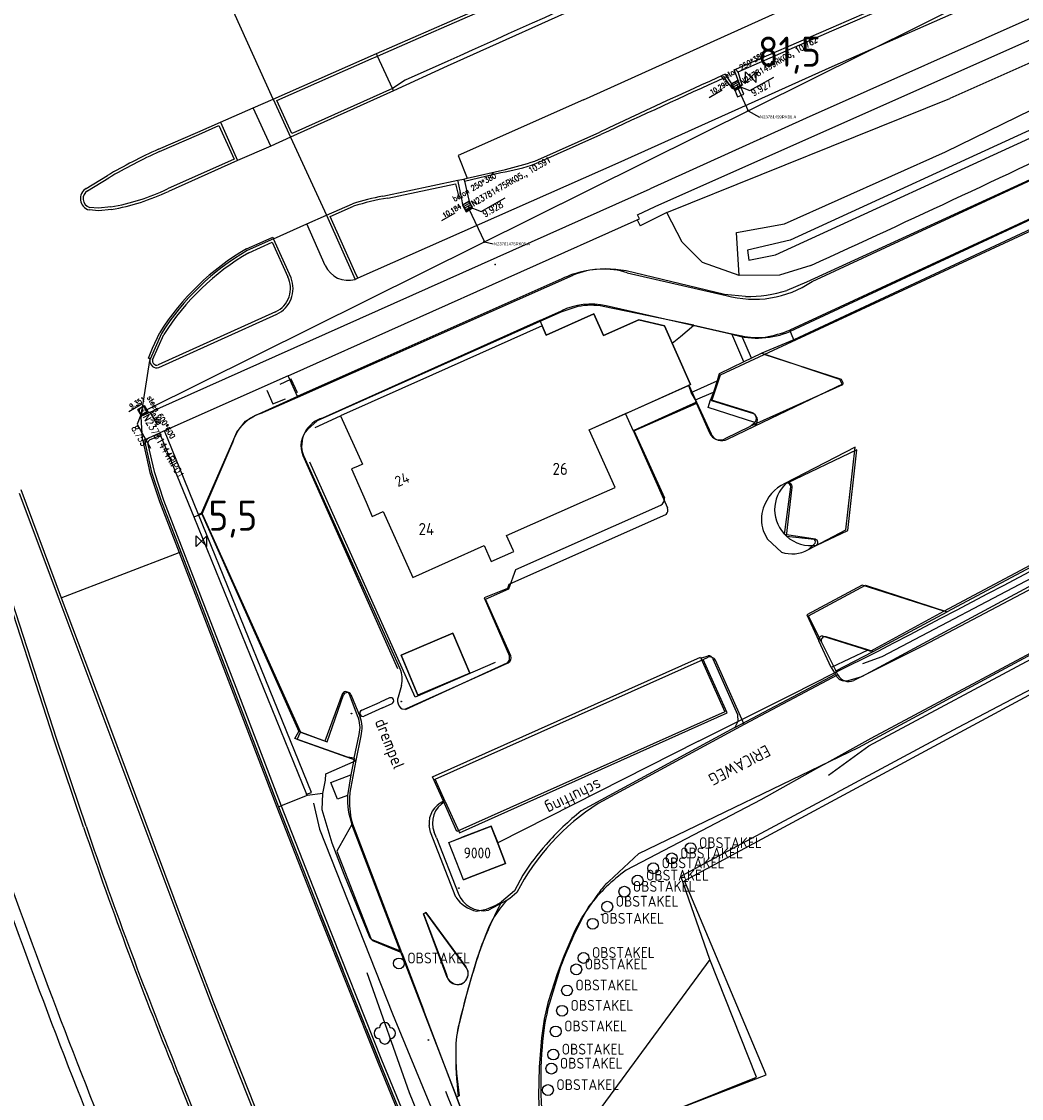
# Model space of a CAD drawing. Extents: x 145741 to 149421, y 457889 to 459999.
# Tile 12 of 84: x 146253 to 146336, y 458356 to 458445. Entities that reach past the tile are written whole.
import ezdxf
from ezdxf.enums import TextEntityAlignment as Align

# ---------------------------------------------------------------- set-up
doc = ezdxf.new("R2010")
doc.units = 0
doc.header["$LTSCALE"] = 4
doc.layers.get('0').update_dxf_attribs({"linetype": 'CONTINUOUS'})
doc.layers.add('alg_hulplijn_afstand', color=6, linetype='CONTINUOUS', plot=False)
for name, color, linetype in [('b_kal_riool__hwa_beton_300', 2, 'CONTINUOUS'), ('b_kal_riool__hwa_pvc_125', 2, 'CONTINUOUS'), ('b_kal_riool_hwa_bodemkolk_beton_250x380', 7, 'CONTINUOUS'), ('b_kal_riool_hwa_bodemput_steen_600x600', 7, 'CONTINUOUS'), ('b_rio_rwa_kolk_straat_beton @ 1', 3, 'CONTINUOUS'), ('b_rio_rwa_put_inspectie', 170, 'CONTINUOUS'), ('b_rio_txt_bob @ 1', 12, 'CONTINUOUS'), ('MC_MP_aansluit_nummer', 7, 'CONTINUOUS')]:
    doc.layers.add(name, color=color, linetype=linetype)
doc.styles.add('ISO', font='ISO')
doc.styles.add('MC', font='arial.ttf')
doc.styles.add('MUG_standaard', font='romans.shx', dxfattribs={"width": 0.85, "height": 2})
doc.styles.add('MUG_standaard_groot', font='romans.shx', dxfattribs={"width": 0.85, "height": 4})
doc.styles.get("Standard").update_dxf_attribs({"font": 'ISO'})
doc.linetypes.add('geleiderail', pattern='A,0.5,-0.25,[1,GELEIDERAIL,S=1,R=0,X=0,Y=0],-0.25,0.5', length=1.5)
doc.linetypes.add('HAAG', pattern='A,0.25,-0.25,[151,BLOK.SHX,S=0.25,R=0,X=0,Y=0],-0.25,0.25', length=1)
doc.dimstyles.new('ISO-25', dxfattribs={"dimtxt": 2.5, "dimasz": 2.5, "dimexe": 1.25, "dimexo": 0.625, "dimtad": 1, "dimtxsty": 'Standard', "dimcen": 2.5, "dimadec": 0, "dimazin": 0, "dimtfac": 1, "dimtmove": 0, "dimatfit": 3, "dimfxl": 1, "dimarcsym": 0})

# ---------------------------------------------------------------- blocks, each defined once
blk = doc.blocks.new('kilometerpaal')
at = {"color": 0}
for p, q in [((-0.442, 0.442), (0.442, -0.442)), ((-0.442, -0.442), (-0.442, 0.442)), ((0.442, 0.442), (-0.442, -0.442)), ((0.442, -0.442), (0.442, 0.442))]:
    blk.add_line(p, q, dxfattribs=at)
at = {"color": 0, "style": 'ISO'}
blk.add_attdef('KILOMETERPAAL', (0.591, 0.868), '', height=2.5, dxfattribs=at)
blk = doc.blocks.new('b_rio_rwa_kolk_straat_beton')
for p, q in [((1.25, 1.25), (-1.25, 1.25)), ((-1.25, 1.25), (-1.25, -1.25)), ((-0.94, 0.63), (0.94, 0.63)), ((0.94, 0), (-0.94, 0)), ((1.25, -1.25), (1.25, 1.25)), ((-1.25, -1.25), (1.25, -1.25)), ((-0.94, -0.62), (0.94, -0.62))]:
    blk.add_line(p, q)
at = {"style": 'MUG_standaard', "width": 0.85}
blk.add_attdef('txt', text='', height=2, dxfattribs=at).set_placement((1.75, -0.01), align=Align.MIDDLE_LEFT)
blk = doc.blocks.new('b_kal_riool_hwa_bodemkolk_beton_250x380')
at = {"layer": 'b_kal_riool_hwa_bodemkolk_beton_250x380', "linetype": 'ByBlock', "lineweight": -2}
for p, q in [((-0.5, -0.5), (-0.5, 0.5)), ((-0.5, 0.5), (0, 0.5)), ((0, 0.5), (0.5, 0.5)), ((0, 0), (1.38, -1.73)), ((0.5, 0.5), (0.5, -0.5)), ((0.5, -0.5), (-0.5, -0.5))]:
    blk.add_line(p, q, dxfattribs=at)
blk.add_lwpolyline([(1.38, -1.73), (5.53, -1.77)], dxfattribs=at)
at = {"layer": 'b_kal_riool_hwa_bodemkolk_beton_250x380', "linetype": 'ByBlock', "lineweight": -2, "insert": (-1.35, 2.36), "char_height": 0.8, "attachment_point": 1, "style": 'MUG_standaard_groot'}
blk.add_mtext_dynamic_manual_height_columns('beton 250*380', width=8.1296, gutter_width=6.45, heights=[1.1], dxfattribs=at)
at = {"layer": 'b_kal_riool_hwa_bodemkolk_beton_250x380', "linetype": 'ByBlock', "lineweight": -2, "style": 'MUG_standaard', "width": 0.85}
blk.add_attdef('hoogte', (1.44, -2.79), '', height=1, dxfattribs=at)
blk = doc.blocks.new('b_rio_txt_bob')
at = {"layer": 'alg_hulplijn_afstand'}
blk.add_lwpolyline([(31.4, 0), (0, 0)], dxfattribs=at)
at = {"style": 'MUG_standaard', "width": 0.85}
blk.add_attdef('hoogte', (7.5, 2.5), '', height=10, dxfattribs=at)
blk.add_attdef('txt', text='', height=10, dxfattribs=at).set_placement((15.8, -15.8), align=Align.BOTTOM_CENTER)
blk = doc.blocks.new('b_rio_rwa_put_inspectie')
for points in [[(-1, 0, -0.414214), (0, 1), (-1, 1)], [(1, 1), (0, 1, -0.414214), (1, 0)]]:
    blk.add_hatch(color=256).paths.add_polyline_path(points)
h = blk.add_hatch(color=256)
h.paths.add_polyline_path([(-1, 0), (-1, -1), (0, -1, -0.414214)])
h.paths.add_polyline_path([(1, -1), (1, 0, -0.414214), (0, -1)])
for p, q in [((-1, 1), (1, 1)), ((-1, -1), (-1, 1)), ((0.74, 0.71), (1.37, 1.41)), ((1, 1), (1, -1)), ((1, -1), (-1, -1))]:
    blk.add_line(p, q)
blk.add_lwpolyline([(1.37, 1.41), (5.37, 1.41)])
blk.add_circle((0, 0), 1)
blk.add_point((0, 0))
blk.add_text('R', height=1).set_placement((0, 0), align=Align.MIDDLE_CENTER)
at = {"style": 'MUG_standaard', "width": 0.85}
blk.add_attdef('hoogte', (1.37, 1.51), '', height=1, dxfattribs=at)
blk.add_attdef('txt', text='', height=2, dxfattribs=at).set_placement((1.5, -0.01), align=Align.MIDDLE_LEFT)
blk = doc.blocks.new('b_kal_riool_hwa_bodemput_steen_600x600')
at = {"layer": 'b_kal_riool_hwa_bodemput_steen_600x600', "linetype": 'ByBlock', "lineweight": -2}
for p, q in [((-0.5, -0.5), (-0.5, 0.5)), ((-0.5, 0.5), (0, 0.5)), ((0, 0.5), (0.5, 0.5)), ((0, 0), (1.38, -1.73)), ((0.5, 0.5), (0.5, -0.5)), ((0.5, -0.5), (-0.5, -0.5))]:
    blk.add_line(p, q, dxfattribs=at)
blk.add_lwpolyline([(1.38, -1.73), (5.53, -1.77)], dxfattribs=at)
at = {"layer": 'b_kal_riool_hwa_bodemput_steen_600x600', "linetype": 'ByBlock', "lineweight": -2, "insert": (-1.35, 2.36), "char_height": 0.8, "attachment_point": 1, "style": 'MUG_standaard_groot'}
blk.add_mtext_dynamic_manual_height_columns('steen 600*600', width=9.2844, gutter_width=3.82, heights=[1.1], dxfattribs=at)
at = {"layer": 'b_kal_riool_hwa_bodemput_steen_600x600', "linetype": 'ByBlock', "lineweight": -2, "style": 'MUG_standaard', "width": 0.85}
blk.add_attdef('hoogte', (1.44, -2.79), '', height=1, dxfattribs=at)
blk = doc.blocks.new('MC_MP_100')
at = {"color": 1}
for p, q in [((-0.1, 0), (0.1, 0)), ((0, -0.1), (0, 0.1))]:
    blk.add_line(p, q, dxfattribs=at)
blk.add_circle((0, 0), 0.5)
at = {"style": 'MC', "flags": 1}
for tag, p in [('$POINTNRA', (0.6, 2.5)), ('$POINTNR', (0.6, 1.3)), ('$DESCR', (0.6, 0.1)), ('$GROUP', (0.6, -1.1))]:
    blk.add_attdef(tag, p, '', height=1, dxfattribs=at)

msp = doc.modelspace()

# ---------------------------------------------------------------- linework, layer by layer
at = {"linetype": 'Continuous'}
for p, q in [((146282.943, 458442.79), (146346.254, 458470.579)), ((146285.967, 458443.886), (146346.34, 458470.377)), ((146274.354, 458439.007), (146267.534, 458454.077)), ((146353.284, 458452.867), (146318.6, 458437.426)), ((146309.933, 458451.258), (146288.801, 458441.735)), ((146306.077, 458430.085), (146354.104, 458451.471)), ((146357.608, 458451.192), (146330.536, 458439.052)), ((146300.131, 458438.958), (146319.546, 458447.731)), ((146335.158, 458448.055), (146320.736, 458441.681)), ((146320.689, 458444.932), (146325.775, 458447.14)), ((146320.741, 458444.664), (146325.428, 458446.706)), ((146312.631, 458441.433), (146320.689, 458444.932)), ((146312.969, 458441.278), (146320.741, 458444.664)), ((146283.032, 458442.582), (146285.967, 458443.886)), ((146274.354, 458439.007), (146282.943, 458442.79)), ((146274.658, 458438.9), (146282.483, 458442.341)), ((146282.483, 458442.341), (146283.032, 458442.582)), ((146283.032, 458442.582), (146282.943, 458442.79)), ((146284.272, 458439.883), (146283.032, 458442.582)), ((146288.801, 458441.735), (146284.362, 458439.694)), ((146288.865, 458442.159), (146285.32, 458440.572)), ((146320.736, 458441.681), (146302.979, 458433.685)), ((146313.127, 458440.136), (146312.631, 458441.433)), ((146285.32, 458440.572), (146284.272, 458439.883)), ((146311.797, 458440.767), (146312.45, 458439.89)), ((146311.875, 458441.073), (146312.598, 458439.97)), ((146313.288, 458440.177), (146312.969, 458441.278)), ((146284.362, 458439.694), (146275.789, 458435.853)), ((146284.272, 458439.883), (146276.236, 458436.287)), ((146284.362, 458439.694), (146284.272, 458439.883)), ((146312.45, 458439.89), (146312.598, 458439.97)), ((146312.598, 458439.97), (146312.909, 458439.196)), ((146313.127, 458440.136), (146313.288, 458440.177)), ((146313.44, 458439.411), (146313.127, 458440.136)), ((146272.709, 458438.29), (146274.354, 458439.007)), ((146274.354, 458439.007), (146275.789, 458435.853)), ((146275.911, 458436.141), (146274.658, 458438.9)), ((146300.131, 458438.958), (146289.716, 458434.333)), ((146307.029, 458429.589), (146330.536, 458439.052)), ((146312.909, 458439.196), (146313.44, 458439.411)), ((146269.976, 458437.098), (146272.709, 458438.29)), ((146274.157, 458435.103), (146272.709, 458438.29)), ((146268.1, 458436.276), (146269.976, 458437.098)), ((146269.976, 458437.098), (146271.401, 458433.91)), ((146318.6, 458437.426), (146305.656, 458431.56)), ((146264.837, 458434.848), (146268.1, 458436.276)), ((146264.926, 458434.647), (146268.186, 458436.081)), ((146268.186, 458436.081), (146269.864, 458436.809)), ((146269.864, 458436.809), (146271.11, 458434.021)), ((146276.236, 458436.287), (146275.911, 458436.141)), ((146296.068, 458433.862), (146301.461, 458436.265)), ((146296.149, 458433.657), (146301.551, 458436.064)), ((146275.789, 458435.853), (146274.157, 458435.103)), ((146275.789, 458435.853), (146278.78, 458429.382)), ((146319.089, 458423.859), (146345.01, 458435.896)), ((146274.157, 458435.103), (146271.401, 458433.91)), ((146289.716, 458434.333), (146290.454, 458432.439)), ((146271.11, 458434.021), (146265.583, 458431.55)), ((146271.401, 458433.91), (146265.675, 458431.35)), ((146302.979, 458433.685), (146281.382, 458424.149)), ((146258.842, 458431.594), (146260.605, 458432.66)), ((146258.956, 458431.406), (146260.718, 458432.471)), ((146290.194, 458432.371), (146290.454, 458432.439)), ((146290.236, 458432.195), (146293.259, 458432.904)), ((146290.454, 458432.439), (146293.646, 458433.173)), ((146344.749, 458432.508), (146317.273, 458419.716)), ((146264.704, 458413.278), (146305.656, 458431.56)), ((146283.456, 458430.952), (146289.689, 458432.268)), ((146283.877, 458430.795), (146289.505, 458431.981)), ((146289.505, 458431.981), (146289.777, 458430.86)), ((146289.689, 458432.268), (146290.194, 458432.371)), ((146289.983, 458430.904), (146289.689, 458432.268)), ((146290.194, 458432.371), (146290.236, 458432.195)), ((146290.236, 458432.195), (146290.592, 458430.616)), ((146315.101, 458417.798), (146345.237, 458431.794)), ((146289.777, 458430.86), (146289.983, 458430.904)), ((146290.099, 458430.221), (146289.983, 458430.904)), ((146259.877, 458429.731), (146259.075, 458429.803)), ((146259.876, 458429.952), (146259.117, 458430.02)), ((146260.897, 458430.055), (146259.876, 458429.952)), ((146260.927, 458429.837), (146259.877, 458429.731)), ((146278.78, 458429.382), (146280.957, 458430.322)), ((146279.08, 458429.254), (146281.033, 458430.115)), ((146290.343, 458429.74), (146290.099, 458430.221)), ((146290.885, 458429.984), (146290.343, 458429.74)), ((146290.592, 458430.616), (146290.885, 458429.984)), ((146304.596, 458429.392), (146306.077, 458430.085)), ((146275.594, 458416.039), (146304.58, 458428.98)), ((146277.148, 458428.656), (146278.78, 458429.382)), ((146278.78, 458429.382), (146281.168, 458424.045)), ((146281.147, 458424.67), (146279.08, 458429.254)), ((146304.58, 458428.98), (146304.755, 458429.058)), ((146304.58, 458428.98), (146304.833, 458428.48)), ((146304.755, 458429.058), (146304.596, 458429.392)), ((146307.029, 458429.589), (146304.833, 458428.48)), ((146274.392, 458427.416), (146277.148, 458428.656)), ((146278.685, 458425.2), (146277.148, 458428.656)), ((146274.392, 458427.416), (146272.216, 458426.441)), ((146272.345, 458426.257), (146274.29, 458427.139)), ((146274.29, 458427.139), (146275.574, 458424.263)), ((146275.842, 458424.163), (146274.392, 458427.416)), ((146276.394, 458414.27), (146299.273, 458424.401)), ((146281.382, 458424.149), (146281.147, 458424.67)), ((146303.745, 458424.596), (146311.956, 458422.708)), ((146281.382, 458424.149), (146281.168, 458424.045)), ((146312.583, 458419.447), (146301.992, 458421.852)), ((146274.561, 458421.35), (146264.803, 458416.937)), ((146264.867, 458416.726), (146274.653, 458421.15)), ((146296.481, 458420.62), (146298.279, 458421.428)), ((146297.031, 458419.414), (146300.975, 458421.19)), ((146300.975, 458421.19), (146301.778, 458419.385)), ((146296.481, 458420.62), (146278.467, 458412.532)), ((146296.682, 458420.172), (146287.592, 458416.116)), ((146296.481, 458420.62), (146296.682, 458420.172)), ((146296.682, 458420.172), (146297.031, 458419.414)), ((146301.778, 458419.385), (146304.72, 458420.692)), ((146304.72, 458420.692), (146306.847, 458420.184)), ((146306.847, 458420.184), (146309, 458415.319)), ((146265.085, 458419.557), (146264.146, 458417.429)), ((146264.358, 458417.37), (146265.28, 458419.453)), ((146263.398, 458412.695), (146264.126, 458417.301)), ((146311.48, 458416.116), (146315.101, 458417.798)), ((146321.534, 458415.717), (146315.101, 458417.798)), ((146275.594, 458416.039), (146264.963, 458411.293)), ((146276.394, 458414.27), (146275.594, 458416.039)), ((146287.592, 458416.116), (146279.959, 458412.71)), ((146310.769, 458413.965), (146311.48, 458416.116)), ((146321.713, 458415.394), (146321.534, 458415.717)), ((146304.124, 458413.132), (146308.865, 458415.258)), ((146309, 458415.319), (146308.865, 458415.258)), ((146308.865, 458415.258), (146309.504, 458413.857)), ((146314.325, 458411.857), (146321.713, 458415.394)), ((146273.303, 458412.899), (146276.394, 458414.27)), ((146309.504, 458413.857), (146304.297, 458411.498)), ((146309.504, 458413.857), (146310.709, 458411.221)), ((146314.25, 458412.88), (146310.769, 458413.965)), ((146263.398, 458412.695), (146264.704, 458413.278)), ((146300.576, 458411.54), (146304.124, 458413.132)), ((146263.398, 458412.695), (146263.397, 458412.656)), ((146263.397, 458412.656), (146263.397, 458412.618)), ((146263.518, 458410.763), (146263.397, 458412.618)), ((146279.959, 458412.71), (146281.772, 458408.687)), ((146360.167, 458412.444), (146330.312, 458396.435)), ((146264.936, 458411.278), (146264.005, 458410.846)), ((146265.011, 458411.087), (146264.205, 458410.743)), ((146264.936, 458411.278), (146264.963, 458411.293)), ((146265.011, 458411.087), (146264.936, 458411.278)), ((146265.011, 458411.087), (146267.762, 458404.327)), ((146302.739, 458406.772), (146300.576, 458411.54)), ((146304.297, 458411.498), (146306.833, 458405.908)), ((146312.066, 458410.775), (146314.325, 458411.857)), ((146362.697, 458411.835), (146328.317, 458393.612)), ((146263.532, 458410.67), (146263.518, 458410.763)), ((146263.911, 458410.81), (146263.532, 458410.67)), ((146263.753, 458410.289), (146264.271, 458408.043)), ((146264.005, 458410.846), (146263.911, 458410.81)), ((146263.967, 458410.338), (146264.483, 458408.102)), ((146268.464, 458404.577), (146270.949, 458410.379)), ((146276.868, 458409.425), (146284.882, 458391.729)), ((146322.81, 458409.892), (146317.023, 458407.132)), ((146322.069, 458403.181), (146322.81, 458409.892)), ((146281.358, 458408.51), (146280.869, 458408.3)), ((146280.869, 458408.3), (146282.068, 458405.537)), ((146281.772, 458408.687), (146281.358, 458408.51)), ((146264.271, 458408.043), (146265.064, 458405.644)), ((146264.483, 458408.102), (146265.271, 458405.718)), ((146253.404, 458406.591), (146256.772, 458397.611)), ((146300.284, 458405.685), (146302.739, 458406.772)), ((146317.023, 458407.132), (146316.924, 458407.085)), ((146316.963, 458402.732), (146317.433, 458406.784)), ((146253.279, 458406.298), (146256.567, 458397.532)), ((146265.064, 458405.644), (146266.687, 458401.428)), ((146265.271, 458405.718), (146271.248, 458390.191)), ((146293.731, 458402.783), (146300.284, 458405.685)), ((146256.399, 458385.844), (146250.197, 458404.974)), ((146282.068, 458405.537), (146282.581, 458404.353)), ((146282.581, 458404.353), (146283.504, 458404.765)), ((146283.504, 458404.765), (146285.951, 458399.28)), ((146294.506, 458399.942), (146306.542, 458405.307)), ((146267.762, 458404.327), (146268.464, 458404.577)), ((146267.762, 458404.327), (146277.137, 458381.29)), ((146268.464, 458404.577), (146276.627, 458386.461)), ((146319.484, 458401.985), (146322.069, 458403.181)), ((146294.291, 458401.565), (146293.731, 458402.783)), ((146316.963, 458402.732), (146319.269, 458402.467)), ((146256.772, 458397.611), (146266.547, 458401.374)), ((146266.547, 458401.374), (146266.687, 458401.428)), ((146266.687, 458401.428), (146271.043, 458390.112)), ((146285.951, 458399.28), (146291.861, 458401.951)), ((146291.861, 458401.951), (146292.442, 458400.632)), ((146292.442, 458400.632), (146294.342, 458401.454)), ((146294.342, 458401.454), (146294.291, 458401.565)), ((146293.925, 458398.363), (146294.506, 458399.942)), ((146334.424, 458391.377), (146350.129, 458399.823)), ((146354.122, 458398.711), (146308.493, 458374.114)), ((146318.791, 458396.12), (146323.53, 458398.651)), ((146323.53, 458398.651), (146330.312, 458396.435)), ((146256.772, 458397.611), (146260.599, 458387.41)), ((146291.995, 458397.503), (146293.925, 458398.363)), ((146256.567, 458397.532), (146260.393, 458387.333)), ((146294.099, 458392.782), (146291.995, 458397.503)), ((146256.19, 458385.775), (146252.774, 458396.313)), ((146319.872, 458393.919), (146318.791, 458396.12)), ((146324.158, 458393.135), (146330.312, 458396.435)), ((146284.971, 458392.837), (146289.286, 458394.664)), ((146289.286, 458394.664), (146290.69, 458391.349)), ((146324.158, 458393.135), (146320.259, 458394.36)), ((146319.872, 458393.919), (146321.067, 458391.546)), ((146321.067, 458391.546), (146324.158, 458393.135)), ((146328.317, 458393.612), (146322.557, 458390.739)), ((146286.374, 458389.523), (146284.971, 458392.837)), ((146285.427, 458388.408), (146293.879, 458392.194)), ((146287.797, 458382.553), (146310.048, 458392.477)), ((146310.048, 458392.477), (146310.464, 458392.671)), ((146312.051, 458388.059), (146310.048, 458392.477)), ((146313.252, 458387.528), (146311.078, 458392.439)), ((146290.69, 458391.349), (146286.374, 458389.523)), ((146321.234, 458391.215), (146321.067, 458391.546)), ((146322.936, 458385.175), (146334.424, 458391.377)), ((146321.234, 458391.215), (146313.442, 458387.098)), ((146271.043, 458390.112), (146274.816, 458380.259)), ((146271.248, 458390.191), (146275.02, 458380.341)), ((146278.844, 458385.648), (146280.211, 458389.541)), ((146280.81, 458389.577), (146281.576, 458387.706)), ((146285, 458390.322), (146284.726, 458389.367)), ((146289.816, 458378.098), (146312.051, 458388.059)), ((146260.393, 458387.333), (146266.69, 458370.516)), ((146260.599, 458387.41), (146266.896, 458370.594)), ((146313.442, 458387.098), (146304.826, 458382.416)), ((146313.442, 458387.098), (146313.252, 458387.528)), ((146276.341, 458385.831), (146276.627, 458386.461)), ((146276.627, 458386.461), (146278.844, 458385.648)), ((146281.247, 458384.095), (146281.653, 458386.158)), ((146258.624, 458378.57), (146256.19, 458385.775)), ((146258.832, 458378.641), (146256.399, 458385.844)), ((146281.247, 458384.095), (146276.341, 458385.831)), ((146304.711, 458376.378), (146322.936, 458385.175)), ((146278.738, 458382.986), (146281.247, 458384.095)), ((146280.761, 458381.438), (146281.247, 458384.095)), ((146278.494, 458381.36), (146278.691, 458382.466)), ((146278.691, 458382.466), (146278.738, 458382.986)), ((146288.644, 458380.684), (146287.797, 458382.553)), ((146304.826, 458382.416), (146301.345, 458380.524)), ((146277.172, 458381.203), (146275.02, 458380.341)), ((146277.172, 458381.203), (146277.137, 458381.29)), ((146278.494, 458381.36), (146277.172, 458381.203)), ((146278.429, 458380.009), (146278.494, 458381.36)), ((146280.715, 458380.978), (146280.761, 458381.438)), ((146280.72, 458380.321), (146280.715, 458380.978)), ((146288.644, 458380.684), (146289.816, 458378.098)), ((146274.816, 458380.259), (146275.02, 458380.341)), ((146274.816, 458380.259), (146278.358, 458371.223)), ((146275.02, 458380.341), (146278.563, 458371.304)), ((146279.253, 458377.242), (146278.429, 458380.009)), ((146280.83, 458379.323), (146280.72, 458380.321)), ((146280.98, 458378.811), (146280.83, 458379.323)), ((146285.052, 458368.13), (146280.98, 458378.811)), ((146287.916, 458377.673), (146287.735, 458378.134)), ((146292.456, 458378.654), (146289.997, 458377.699)), ((146292.493, 458378.559), (146292.456, 458378.654)), ((146293.041, 458377.138), (146292.493, 458378.559)), ((146280.266, 458374.626), (146279.253, 458377.242)), ((146287.916, 458377.673), (146289.719, 458373.096)), ((146288.954, 458377.294), (146289.997, 458377.699)), ((146290.152, 458374.191), (146288.954, 458377.294)), ((146293.347, 458376.345), (146293.041, 458377.138)), ((146293.654, 458375.551), (146293.347, 458376.345)), ((146302.22, 458374.05), (146304.711, 458376.378)), ((146290.623, 458374.374), (146293.654, 458375.551)), ((146282.406, 458369.337), (146280.266, 458374.626)), ((146290.152, 458374.191), (146290.623, 458374.374)), ((146315.291, 458358.007), (146308.493, 458374.114)), ((146294.001, 458372.633), (146293.777, 458372.511)), ((146294.578, 458373.135), (146294.001, 458372.633)), ((146299.979, 458371.022), (146301.393, 458373.093)), ((146293.777, 458372.511), (146292.222, 458371.67)), ((146278.358, 458371.223), (146280.15, 458366.705)), ((146283.146, 458359.152), (146278.358, 458371.223)), ((146278.563, 458371.304), (146283.35, 458359.235)), ((146287.036, 458371.467), (146286.844, 458371.378)), ((146286.844, 458371.378), (146288.719, 458366.423)), ((146290.377, 458366.925), (146287.036, 458371.467)), ((146299.44, 458370.01), (146299.979, 458371.022)), ((146266.69, 458370.516), (146269.177, 458363.975)), ((146266.896, 458370.594), (146269.382, 458364.055)), ((146298.509, 458367.874), (146299.44, 458370.01)), ((146282.642, 458369.12), (146282.406, 458369.337)), ((146285.052, 458368.13), (146282.642, 458369.12)), ((146291.968, 458369.521), (146291.27, 458367.631)), ((146285.052, 458368.13), (146286.846, 458363.4)), ((146291.27, 458367.631), (146290.5, 458364.995)), ((146297.95, 458366.402), (146298.509, 458367.874)), ((146282.096, 458361.798), (146280.15, 458366.705)), ((146288.719, 458366.423), (146288.84, 458366.022)), ((146290.538, 458366.594), (146290.377, 458366.925)), ((146290.544, 458366.264), (146290.538, 458366.594)), ((146297.225, 458364.101), (146297.95, 458366.402)), ((146288.84, 458366.022), (146289, 458365.811)), ((146289, 458365.811), (146289.396, 458365.546)), ((146289.396, 458365.546), (146289.646, 458365.487)), ((146289.646, 458365.487), (146289.978, 458365.546)), ((146289.978, 458365.546), (146290.187, 458365.666)), ((146290.187, 458365.666), (146290.409, 458365.917)), ((146290.409, 458365.917), (146290.544, 458366.264)), ((146290.5, 458364.995), (146289.789, 458362.268)), ((146269.177, 458363.975), (146271.519, 458358.066)), ((146269.382, 458364.055), (146271.723, 458358.147)), ((146296.883, 458362.625), (146297.225, 458364.101)), ((146289.589, 458356.168), (146286.846, 458363.4)), ((146282.096, 458361.798), (146283.146, 458359.152)), ((146296.664, 458361.081), (146296.883, 458362.625)), ((146296.476, 458358.629), (146296.664, 458361.081)), ((146285.826, 458352.676), (146283.146, 458359.152)), ((146283.35, 458359.235), (146286.029, 458352.761)), ((146296.407, 458356.265), (146296.476, 458358.629)), ((146271.838, 458344.432), (146266.465, 458357.613)), ((146272.041, 458344.518), (146266.669, 458357.696)), ((146271.519, 458358.066), (146274.323, 458350.989)), ((146271.723, 458358.147), (146274.527, 458351.072)), ((146299.329, 458351.866), (146315.291, 458358.007)), ((146289.589, 458356.168), (146289.798, 458356.259)), ((146292.23, 458348.897), (146289.589, 458356.168)), ((146296.454, 458354.834), (146296.407, 458356.265))]:
    msp.add_line(p, q, dxfattribs=at)
for p, q in [((146330.153, 458434.624), (146344.682, 458441.715)), ((146316.064, 458426.069), (146342.19, 458438.069)), ((146341.879, 458438.612), (146317.274, 458427.303)), ((146344.917, 458435.886), (146318.619, 458423.804)), ((146316.805, 458428.652), (146330.153, 458434.624)), ((146344.876, 458432.646), (146317.237, 458419.826)), ((146344.743, 458431.718), (146317.57, 458419.029)), ((146308.318, 458427.135), (146307.029, 458429.589)), ((146312.825, 458427.931), (146316.805, 458428.652)), ((146309.983, 458425.439), (146308.318, 458427.135)), ((146313.035, 458424.365), (146312.825, 458427.931)), ((146317.274, 458427.303), (146313.725, 458426.465)), ((146313.725, 458426.465), (146313.835, 458425.644)), ((146313.035, 458424.365), (146309.983, 458425.439)), ((146313.835, 458425.644), (146316.064, 458426.069)), ((146311.835, 458422.778), (146303.656, 458424.743)), ((146316.387, 458424.395), (146313.035, 458424.365)), ((146318.981, 458425.186), (146316.387, 458424.395)), ((146298.32, 458424.095), (146276.399, 458414.345)), ((146318.619, 458423.804), (146317.009, 458423.132)), ((146313.571, 458422.612), (146311.835, 458422.778)), ((146299.661, 458421.787), (146298.225, 458421.309)), ((146309.273, 458420.235), (146301.758, 458421.801)), ((146298.225, 458421.309), (146278.001, 458412.291)), ((146300.975, 458421.19), (146297.031, 458419.414)), ((146301.778, 458419.385), (146300.975, 458421.19)), ((146296.682, 458420.172), (146287.592, 458416.116)), ((146297.031, 458419.414), (146296.682, 458420.172)), ((146304.72, 458420.692), (146301.778, 458419.385)), ((146306.847, 458420.184), (146304.72, 458420.692)), ((146309, 458415.319), (146306.847, 458420.184)), ((146308.158, 458419.313), (146309.273, 458420.235)), ((146309.273, 458420.235), (146312.423, 458419.508)), ((146307.489, 458418.759), (146308.158, 458419.313)), ((146313.439, 458417.21), (146312.423, 458419.508)), ((146312.423, 458419.508), (146313.264, 458419.348)), ((146314.069, 458417.501), (146313.264, 458419.348)), ((146317.57, 458419.029), (146314.919, 458417.927)), ((146317.57, 458419.029), (146317.237, 458419.826)), ((146314.069, 458417.501), (146313.439, 458417.21)), ((146314.919, 458417.927), (146314.069, 458417.501)), ((146314.919, 458417.927), (146321.357, 458415.766)), ((146313.439, 458417.21), (146311.373, 458416.194)), ((146275.794, 458415.737), (146274.909, 458415.311)), ((146275.859, 458415.768), (146275.794, 458415.737)), ((146276.374, 458414.626), (146275.859, 458415.768)), ((146287.592, 458416.116), (146279.959, 458412.71)), ((146309.062, 458414.652), (146311.2, 458415.619)), ((146311.2, 458415.619), (146310.921, 458414.684)), ((146311.373, 458416.194), (146311.2, 458415.619)), ((146321.357, 458415.766), (146321.615, 458415.273)), ((146273.844, 458414.856), (146274.341, 458413.711)), ((146304.124, 458413.132), (146308.824, 458415.239)), ((146308.824, 458415.239), (146308.865, 458415.258)), ((146308.824, 458415.239), (146309.062, 458414.652)), ((146308.865, 458415.258), (146309, 458415.319)), ((146309.41, 458414.042), (146309.062, 458414.652)), ((146309.41, 458414.042), (146310.921, 458414.684)), ((146310.921, 458414.684), (146310.665, 458414.042)), ((146321.615, 458415.273), (146313.925, 458411.824)), ((146272.816, 458412.714), (146276.399, 458414.345)), ((146274.341, 458413.711), (146275.374, 458414.127)), ((146309.501, 458413.75), (146304.271, 458411.438)), ((146309.501, 458413.75), (146309.41, 458414.042)), ((146309.501, 458413.75), (146310.588, 458411.294)), ((146310.456, 458413.392), (146310.665, 458414.042)), ((146314.144, 458412.951), (146310.665, 458414.042)), ((146300.576, 458411.54), (146303.598, 458412.896)), ((146303.598, 458412.896), (146304.124, 458413.132)), ((146304.271, 458411.438), (146303.598, 458412.896)), ((146314.348, 458412.171), (146310.456, 458413.392)), ((146271.345, 458411.344), (146272.065, 458412.263)), ((146272.065, 458412.263), (146272.816, 458412.714)), ((146278.001, 458412.291), (146277.202, 458411.591)), ((146277.854, 458411.741), (146279.959, 458412.71)), ((146279.959, 458412.71), (146281.772, 458408.687)), ((146313.925, 458411.824), (146314.348, 458412.171)), ((146330.04, 458396.499), (146359.892, 458412.456)), ((146266.627, 458408.331), (146265.353, 458411.467)), ((146270.843, 458410.188), (146271.345, 458411.344)), ((146302.739, 458406.772), (146300.576, 458411.54)), ((146304.271, 458411.438), (146307.081, 458405.069)), ((146311.926, 458410.85), (146313.925, 458411.824)), ((146268.422, 458404.619), (146270.843, 458410.188)), ((146322.672, 458410.113), (146316.821, 458407.105)), ((146321.892, 458403.246), (146322.672, 458410.113)), ((146276.826, 458409.415), (146284.669, 458391.728)), ((146268.176, 458404.519), (146266.627, 458408.331)), ((146286.146, 458389.36), (146277.399, 458408.86)), ((146281.358, 458408.51), (146280.869, 458408.3)), ((146280.869, 458408.3), (146282.068, 458405.537)), ((146281.772, 458408.687), (146281.358, 458408.51)), ((146300.284, 458405.685), (146302.739, 458406.772)), ((146316.794, 458402.849), (146317.318, 458406.813)), ((146317.086, 458407.175), (146316.821, 458407.105)), ((146293.731, 458402.783), (146300.284, 458405.685)), ((146282.068, 458405.537), (146282.581, 458404.353)), ((146282.581, 458404.353), (146283.504, 458404.765)), ((146283.504, 458404.765), (146285.951, 458399.28)), ((146268.422, 458404.619), (146268.176, 458404.519)), ((146277.555, 458381.439), (146268.176, 458404.519)), ((146268.422, 458404.619), (146276.483, 458386.502)), ((146306.99, 458404.525), (146293.932, 458398.711)), ((146315.043, 458403.179), (146315.384, 458402.469)), ((146318.786, 458401.603), (146321.892, 458403.246)), ((146294.291, 458401.565), (146293.731, 458402.783)), ((146315.384, 458402.469), (146316.554, 458401.403)), ((146319.188, 458402.512), (146316.794, 458402.849)), ((146318.786, 458401.603), (146319.347, 458402.138)), ((146285.951, 458399.28), (146291.861, 458401.951)), ((146291.861, 458401.951), (146292.442, 458400.632)), ((146292.442, 458400.632), (146294.342, 458401.454)), ((146294.342, 458401.454), (146294.291, 458401.565)), ((146324.908, 458392.72), (146341.183, 458401.309)), ((146323.999, 458385.955), (146350.709, 458400.25)), ((146323.213, 458391.07), (146338.923, 458399.539)), ((146323.809, 458385.313), (146351.151, 458399.953)), ((146293.932, 458398.711), (146293.798, 458398.389)), ((146323.258, 458398.66), (146318.645, 458396.204)), ((146330.04, 458396.499), (146323.258, 458398.66)), ((146353.64, 458398.595), (146331.175, 458386.823)), ((146293.798, 458398.389), (146291.879, 458397.608)), ((146291.879, 458397.608), (146293.968, 458392.751)), ((146318.645, 458396.204), (146319.647, 458394.024)), ((146323.932, 458393.184), (146330.04, 458396.499)), ((146289.286, 458394.664), (146284.971, 458392.837)), ((146290.69, 458391.349), (146289.286, 458394.664)), ((146320.681, 458391.83), (146319.647, 458394.024)), ((146319.919, 458394.435), (146323.706, 458393.251)), ((146323.706, 458393.251), (146320.681, 458391.83)), ((146320.966, 458391.376), (146324.565, 458393.18)), ((146323.706, 458393.251), (146323.932, 458393.184)), ((146284.971, 458392.837), (146286.374, 458389.523)), ((146292.791, 458392.244), (146286.146, 458389.36)), ((146287.585, 458382.752), (146309.83, 458392.684)), ((146293.878, 458392.292), (146293.752, 458392.189)), ((146309.83, 458392.684), (146309.85, 458392.582)), ((146309.85, 458392.582), (146310.46, 458392.8)), ((146309.85, 458392.582), (146311.845, 458388.138)), ((146310.863, 458392.527), (146312.913, 458387.917)), ((146323.306, 458392.142), (146324.908, 458392.72)), ((146293.752, 458392.189), (146285.306, 458388.313)), ((146286.374, 458389.523), (146290.69, 458391.349)), ((146317.405, 458389.59), (146320.966, 458391.376)), ((146320.681, 458391.83), (146320.966, 458391.376)), ((146320.966, 458391.376), (146321.037, 458391.262)), ((146317.495, 458389.392), (146321.037, 458391.262)), ((146321.715, 458390.709), (146322.074, 458390.739)), ((146322.074, 458390.739), (146323.213, 458391.07)), ((146280.084, 458389.609), (146278.661, 458385.695)), ((146281.366, 458387.798), (146280.671, 458389.662)), ((146312.921, 458387.343), (146317.405, 458389.59)), ((146281.707, 458388.271), (146283.24, 458388.944)), ((146284.028, 458389.289), (146283.24, 458388.944)), ((146283.447, 458388.476), (146284.227, 458388.834)), ((146312.667, 458386.844), (146317.495, 458389.392)), ((146283.447, 458388.476), (146281.924, 458387.779)), ((146311.845, 458388.138), (146289.599, 458378.196)), ((146312.913, 458387.917), (146312.921, 458387.343)), ((146312.667, 458386.844), (146299.938, 458379.909)), ((146309.677, 458385.716), (146312.921, 458387.343)), ((146312.921, 458387.343), (146312.667, 458386.844)), ((146276.164, 458385.918), (146276.483, 458386.502)), ((146278.661, 458385.695), (146276.483, 458386.502)), ((146281.09, 458384.296), (146281.497, 458386.255)), ((146320.054, 458383.756), (146323.999, 458385.955)), ((146331.175, 458386.823), (146321.113, 458381.424)), ((146280.519, 458384.387), (146276.164, 458385.918)), ((146309.677, 458385.716), (146292.995, 458377.258)), ((146320.458, 458382.866), (146323.809, 458385.313)), ((146281.09, 458384.296), (146280.519, 458384.387)), ((146281.09, 458384.296), (146280.81, 458382.909)), ((146320.054, 458383.756), (146314.829, 458380.844)), ((146279.157, 458382.279), (146280.81, 458382.909)), ((146280.81, 458382.909), (146280.535, 458381.199)), ((146288.489, 458380.708), (146287.585, 458382.752)), ((146279.705, 458380.875), (146279.157, 458382.279)), ((146277.117, 458381.283), (146277.137, 458381.29)), ((146277.137, 458381.29), (146277.555, 458381.439)), ((146280.535, 458381.199), (146279.705, 458380.875)), ((146289.599, 458378.196), (146288.489, 458380.708)), ((146314.829, 458380.844), (146303.648, 458374.995)), ((146308.195, 458374.492), (146321.113, 458381.424)), ((146280.888, 458378.797), (146279.657, 458376.576)), ((146284.889, 458368.287), (146280.888, 458378.797)), ((146287.42, 458378.142), (146287.304, 458378.7)), ((146289.526, 458372.763), (146287.42, 458378.142)), ((146288.954, 458377.294), (146292.456, 458378.654)), ((146292.456, 458378.654), (146292.493, 458378.559)), ((146292.493, 458378.559), (146292.995, 458377.258)), ((146290.152, 458374.191), (146288.954, 458377.294)), ((146292.995, 458377.258), (146293.041, 458377.138)), ((146293.041, 458377.138), (146293.347, 458376.345)), ((146279.657, 458376.576), (146282.486, 458369.264)), ((146293.347, 458376.345), (146293.654, 458375.551)), ((146293.654, 458375.551), (146290.623, 458374.374)), ((146290.623, 458374.374), (146290.152, 458374.191)), ((146295.075, 458374.584), (146294.398, 458373.265)), ((146310.597, 458367.58), (146308.195, 458374.492)), ((146294.398, 458373.265), (146293.318, 458372.377)), ((146286.844, 458371.378), (146287.036, 458371.467)), ((146288.81, 458366.081), (146286.844, 458371.378)), ((146287.036, 458371.467), (146290.352, 458366.96)), ((146282.486, 458369.264), (146284.889, 458368.287)), ((146284.889, 458368.287), (146289.589, 458356.168)), ((146310.597, 458367.58), (146298.804, 458351.529)), ((146314.471, 458357.799), (146310.597, 458367.58)), ((146290.352, 458366.96), (146290.529, 458366.636)), ((146298.223, 458366.964), (146297.284, 458363.944)), ((146298.804, 458351.529), (146314.471, 458357.799)), ((146289.726, 458356.241), (146289.589, 458356.168))]:
    msp.add_line(p, q)
at = {"linetype": 'Continuous', "lineweight": -3}
for p, q in [((146272.147, 458426.575), (146273.269, 458427.08)), ((146273.269, 458427.08), (146274.328, 458427.558)), ((146274.328, 458427.558), (146274.392, 458427.416)), ((146264.339, 458418.322), (146264.952, 458419.628)), ((146264.004, 458417.493), (146264.339, 458418.322)), ((146264.146, 458417.429), (146264.004, 458417.493)), ((146263.532, 458410.67), (146263.625, 458410.259)), ((146263.625, 458410.259), (146263.835, 458409.289)), ((146263.835, 458409.289), (146264.126, 458408.003)), ((146264.126, 458408.003), (146264.923, 458405.593)), ((146264.923, 458405.593), (146266.547, 458401.374)), ((146266.547, 458401.374), (146270.903, 458390.058)), ((146270.903, 458390.058), (146274.67, 458380.22)), ((146274.67, 458380.22), (146278.218, 458371.168)), ((146278.218, 458371.168), (146283.007, 458359.096)), ((146283.007, 458359.096), (146285.688, 458352.618))]:
    msp.add_line(p, q, dxfattribs=at)
at = {"linetype": 'HAAG'}
for p, q in [((146277.696, 458380.547), (146278.212, 458378.409)), ((146278.212, 458378.409), (146284.277, 458363.064)), ((146284.277, 458363.064), (146312.385, 458294.94))]:
    msp.add_line(p, q, dxfattribs=at)
at = {"linetype": 'geleiderail', "lineweight": -3}
for p, q in [((146282.146, 458366.49), (146285.635, 458356.527)), ((146285.635, 458356.527), (146291.824, 458341.692))]:
    msp.add_line(p, q, dxfattribs=at)
at = {"linetype": 'Continuous'}
for centre in [(146284.996, 458388.992), (146280.857, 458387.992), (146289.773, 458373.507), (146301.634, 458371.313), (146287.244, 458360.893)]:
    msp.add_circle(centre, 0.03, dxfattribs=at)
for centre in [(146309.007, 458376.823), (146307.442, 458375.97), (146305.907, 458375.149), (146304.611, 458374.128), (146303.511, 458373.201), (146302.09, 458371.96), (146300.884, 458370.542), (146300.119, 458367.706), (146284.796, 458367.25), (146299.523, 458366.754), (146298.749, 458365.002), (146298.339, 458363.32), (146297.812, 458361.604), (146297.608, 458359.682), (146297.454, 458358.516), (146297.169, 458356.736)]:
    msp.add_circle(centre, 0.45)
for centre, radius, start, end in [((170906.265, 403894.167), 59845.633, 114.22231539, 114.28956144), ((146559.098, 457891.912), 602.243, 114.236483, 115.327754), ((146876.613, 457196.741), 1366.242, 114.419126, 114.891914), ((146281.748, 458396.951), 41.499, 114.04891, 120.63022), ((146281.886, 458396.692), 41.572, 114.07761, 120.61029), ((146290.355, 458449.972), 17.313, 279.65613, 289.55172), ((146288.431, 458456.108), 23.521, 282.81128, 288.94825), ((146259.35, 458430.749), 0.986, 121.05318, 253.77134), ((146257.637, 458448.363), 18.596, 280.09496, 295.29409), ((146259.351, 458430.75), 0.766, 121.0367, 252.21505), ((146257.623, 458448.413), 18.867, 280.08635, 295.2637), ((146288.333, 458406.336), 25.094, 101.206, 107.09295), ((146287.497, 458409.368), 21.73, 99.58904, 107.30488), ((146282.638, 458408.509), 20.741, 120.1663, 147.81435), ((146282.589, 458408.55), 20.457, 120.05112, 147.79264), ((146280.588, 458426.045), 2.083, 203.94789, 286.15989), ((146301.778, 458418.326), 6.572, 72.58487, 112.40869), ((146273.643, 458423.302), 2.157, 295.19809, 26.45152), ((146273.665, 458423.281), 2.349, 294.87422, 22.05508), ((146314.276, 458431.009), 8.619, 254.38583, 303.94694), ((146300.757, 458416.2), 5.786, 77.6728, 115.35636), ((146314.545, 458426.264), 7.094, 253.94597, 292.61936), ((146264.7, 458417.276), 0.575, 177.53502, 286.84359), ((146264.639, 458417.286), 0.513, 163.86443, 178.37425), ((146264.699, 458417.275), 0.354, 164.51173, 287.05435), ((146274.413, 458409.503), 3.573, 108.0945, 165.80678), ((146313.923, 458412.342), 0.63, 309.68006, 58.70608), ((146279.094, 458410.244), 2.372, 105.32652, 200.20876), ((146311.59, 458411.613), 0.964, 203.97738, 299.63473), ((146264.196, 458410.424), 0.463, 114.34262, 196.97114), ((146264.217, 458410.442), 0.27, 123.40345, 182.69868), ((146264.219, 458410.441), 0.272, 182.54532, 202.2455), ((146264.325, 458410.365), 0.396, 107.61849, 130.41967), ((146318.938, 458404.926), 2.953, 133.02142, 228.00522), ((146317.116, 458406.826), 0.32, 352.3903, 106.9618), ((146306.288, 458405.801), 0.555, 297.20151, 11.12661), ((146318.974, 458404.891), 2.95, 227.02978, 279.95995), ((146319.297, 458402.191), 0.278, 312.20667, 95.87263), ((146320.16, 458394.057), 0.319, 71.9256, 205.53719), ((146293.616, 458392.628), 0.507, 301.23803, 17.73533), ((146310.619, 458392.153), 0.54, 31.90484, 106.697), ((146282.902, 458390.855), 2.164, 345.75571, 23.83224), ((146322.145, 458391.67), 1.018, 206.54189, 293.88182), ((146280.519, 458389.413), 0.334, 29.47585, 157.40285), ((146285.651, 458389.097), 0.964, 163.75601, 209.56549), ((146285.229, 458388.829), 0.465, 206.43267, 295.13694), ((146279.29, 458386.816), 2.453, 344.42927, 21.26601), ((146289.578, 458378.914), 2.002, 117.82699, 202.9337), ((146311.763, 458364.19), 19.374, 122.52984, 152.50196), ((146613.301, 458499.326), 374.671, 198.80205, 202.22433), ((146613.108, 458499.262), 374.248, 198.80225, 202.22647), ((146304.752, 458371.026), 3.944, 129.94052, 148.39503), ((146869.264, 458596.341), 656.431, 199.877608, 202.570512), ((146869.808, 458596.573), 656.223, 199.8814, 202.571266), ((146291.803, 458373.843), 2.214, 199.73426, 280.92399), ((146299.544, 458366.979), 7.991, 136.19562, 161.4551), ((146283.182, 458361.451), 0.45, 91.09124, 268.90133), ((146283.624, 458361.893), 0.45, 1.02328, 178.9632), ((146284.061, 458361.451), 0.45, 271.6625, 88.3448), ((146299.268, 458359.958), 9.756, 166.30213, 179.42872), ((146283.624, 458361.005), 0.45, 180.47294, 359.54064), ((146317.33, 458360.242), 27.819, 180.38537, 188.23196)]:
    msp.add_arc(centre, radius, start, end, dxfattribs=at)
for centre, radius, start, end in [((145633.174, 459921.239), 1645.754, 294.627218, 295.590261), ((146301.959, 458416.368), 8.541, 101.8159, 115.21762), ((146301.969, 458416.365), 8.546, 78.61803, 101.88077), ((146313.712, 458433.306), 10.695, 269.24529, 287.95639), ((146300.748, 458416.055), 5.834, 80.02895, 100.73607), ((146314.603, 458426.145), 6.927, 258.85439, 274.83546), ((146313.366, 458429.524), 10.442, 280.04277, 291.75941), ((144938.598, 461048.155), 2994.962, 297.565745, 298.464928), ((146313.999, 458412.496), 0.477, 317.03493, 72.27857), ((146278.69, 458410.213), 2.028, 137.20143, 203.19144), ((146311.434, 458411.605), 0.901, 200.21678, 252.92331), ((146311.434, 458411.607), 0.902, 252.91622, 303.02597), ((146318.4, 458403.936), 3.541, 116.48992, 161.5238), ((146316.791, 458406.731), 0.533, 8.88337, 56.42695), ((146306.593, 458404.871), 0.527, 318.94461, 22.06244), ((146317.73, 458404.12), 2.847, 160.75962, 199.30137), ((146319.072, 458402.242), 0.294, 339.26739, 66.79657), ((146317.446, 458404.003), 2.749, 251.06328, 299.17744), ((146319.963, 458394.11), 0.328, 97.70477, 195.30201), ((146293.493, 458392.606), 0.496, 320.80143, 17.01112), ((146310.485, 458392.403), 0.398, 18.18493, 93.58612), ((146321.828, 458391.54), 0.838, 199.34987, 262.2464), ((146280.391, 458389.486), 0.331, 32.22701, 158.09144), ((146284.117, 458389.057), 0.249, 296.28435, 110.96119), ((146279.266, 458386.843), 2.307, 345.2405, 24.465), ((146281.827, 458388.023), 0.276, 115.71974, 204.59311), ((146281.807, 458387.996), 0.247, 200.93451, 298.38705), ((146286.898, 458380.907), 6.369, 177.37357, 199.34721), ((146289.284, 458378.885), 1.989, 113.5632, 185.34374), ((146311.994, 458364.379), 19.66, 127.8222, 139.60855), ((146313.276, 458362.632), 21.775, 138.29492, 146.71003), ((146313.33, 458361.984), 16.219, 126.6549, 141.87364), ((146291.686, 458374.092), 2.536, 211.59665, 259.92082), ((146290.705, 458376.166), 4.603, 276.69619, 304.58519), ((146330.65, 458353.102), 42.014, 152.69215, 158.3744), ((146328.749, 458355.782), 32.51, 150.08027, 159.88096), ((146368.356, 458343.262), 80.832, 161.74266, 166.38578), ((146289.602, 458366.421), 0.952, 292.18162, 13.02765), ((146289.69, 458366.458), 0.957, 203.18246, 286.46804), ((146315.252, 458359.068), 18.618, 164.81689, 176.15605), ((146299.391, 458359.938), 9.88, 166.2358, 179.31201), ((146317.993, 458359.74), 28.483, 179.36273, 187.0568), ((146336.884, 458357.435), 40.311, 175.90128, 188.80531), ((146970.331, 458623.073), 731.88, 201.346962, 203.111953), ((146557.788, 458449.467), 283.964, 199.1814, 201.98096)]:
    msp.add_arc(centre, radius, start, end)
at = {"linetype": 'Continuous', "lineweight": -3}
msp.add_arc((146282.652, 458408.496), 20.91, 120.15838, 147.8323, dxfattribs=at)
at = {"layer": 'b_kal_riool__hwa_beton_300'}
msp.add_polyline3d([(146263.802, 458413.197, 10.689), (146377.265, 458469.603, 11.222), (146453.073, 458504.942, 11.362), (146522.21, 458535.663, 11.896), (146591.624, 458566.524, 11.771), (146606.923, 458573.307, 11.985), (146612.214, 458578.657, 11.995), (146675.468, 458606.95, 12.181), (146684.521, 458607.955, 12.177), (146729.953, 458628.235, 12.087), (146799.068, 458659.882, 12.18), (146868.818, 458693.212, 12.526), (146935.447, 458726.14, 12.793), (147002.773, 458761.137, 13.008), (147070.052, 458797.247, 13.003), (147135.145, 458832.838, 12.874), (147192.396, 458865.689, 13.351), (147272.881, 458913.076, 13.573)], dxfattribs=at)
msp.add_point((146263.802, 458413.197, 10.689), dxfattribs=at)
at = {"layer": 'b_kal_riool__hwa_pvc_125'}
for points in [[(146312.896, 458439.981, 10.736), (146313.787, 458438.046, 10.924)], [(146290.569, 458429.953, 10.596), (146291.895, 458427.163, 10.821)]]:
    msp.add_polyline3d(points, dxfattribs=at)
for p in [(146312.896, 458439.981, 10.736), (146314.849, 458435.741, 10.956), (146290.569, 458429.953, 10.596), (146292.791, 458425.279, 10.867)]:
    msp.add_point(p, dxfattribs=at)

# ---------------------------------------------------------------- block references
for p, values in [((146314.017, 458440.829), {'KILOMETERPAAL': '81,5'}), ((146268.405, 458402.312), {'KILOMETERPAAL': '5,5'})]:
    msp.add_blockref('kilometerpaal', p).add_auto_attribs(values)
at = {"layer": 'b_kal_riool_hwa_bodemkolk_beton_250x380', "xscale": 0.55, "yscale": 0.55, "zscale": 0.55, "rotation": 29.99999999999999}
for p, values in [((146312.788, 458440.163, 9.927), {'hoogte': '9.927'}), ((146290.492, 458430.126, 9.928), {'hoogte': '9.928'})]:
    msp.add_blockref('b_kal_riool_hwa_bodemkolk_beton_250x380', p, dxfattribs=at).add_auto_attribs(values)
at = {"layer": 'b_kal_riool_hwa_bodemput_steen_600x600', "xscale": 0.55, "yscale": 0.55, "zscale": 0.55, "rotation": 300.0000000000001}
msp.add_blockref('b_kal_riool_hwa_bodemput_steen_600x600', (146263.509, 458413.15, 8.755), dxfattribs=at).add_auto_attribs({'hoogte': '8.755'})
at = {"layer": 'b_rio_rwa_kolk_straat_beton @ 1', "xscale": 0.25, "yscale": 0.25, "zscale": 0.25, "rotation": 30}
for p, values in [((146312.781, 458440.139, 10.762), {'txt': 'N23781499RK06, 10.762'}), ((146290.49, 458430.088, 10.591), {'txt': 'N23781475RK05., 10.591'})]:
    msp.add_blockref('b_rio_rwa_kolk_straat_beton', p, dxfattribs=at).add_auto_attribs(values)
at = {"layer": 'b_rio_rwa_put_inspectie', "xscale": 0.3, "yscale": 0.3, "zscale": 0.3, "rotation": 300.0000000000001}
msp.add_blockref('b_rio_rwa_put_inspectie', (146263.556, 458413.158, 10.698), dxfattribs=at).add_auto_attribs({'hoogte': '10.698', 'txt': 'N23781444RIP01'})
at = {"layer": 'b_rio_txt_bob @ 1'}
ref = msp.add_blockref('b_rio_txt_bob', (146310.545, 458439.128, 10.296), dxfattribs=dict(at, xscale=0.04, yscale=0.04, zscale=0.04, rotation=30))
ref.add_attrib('hoogte', '10.296', (146310.755, 458439.365, 10.296), dxfattribs={"layer": '0', "height": 0.4, "rotation": 30, "style": 'MUG_standaard', "width": 0.85})
ref = msp.add_blockref('b_rio_txt_bob', (146288.345, 458428.906, 10.184), dxfattribs=dict(at, xscale=0.04, yscale=0.04, zscale=0.04, rotation=30))
ref.add_attrib('hoogte', '10.184', (146288.555, 458429.142, 10.184), dxfattribs={"layer": '0', "height": 0.4, "rotation": 30, "style": 'MUG_standaard', "width": 0.85})
ref = msp.add_blockref('b_rio_txt_bob', (146262.37, 458413.046, 9.351), dxfattribs=dict(at, xscale=0.04, yscale=0.04, zscale=0.04, rotation=30))
ref.add_attrib('hoogte', '9.351', (146262.58, 458413.283, 9.351), dxfattribs={"layer": '0', "height": 0.4, "rotation": 30, "style": 'MUG_standaard', "width": 0.85})
at = {"layer": 'MC_MP_aansluit_nummer', "xscale": 0.1, "yscale": 0.1, "zscale": 0.1}
for p in [(146313.787, 458438.046, 10.924), (146291.895, 458427.163, 10.821)]:
    msp.add_blockref('MC_MP_100', p, dxfattribs=at)

# ---------------------------------------------------------------- texts
for s, p in [('26', (146297.552, 458407.808)), ('24', (146286.432, 458402.816))]:
    msp.add_text(s, height=1).set_placement(p)
at = {"style": 'ISO'}
msp.add_text('24', height=0.9, rotation=23.5, dxfattribs=at).set_placement((146285.062, 458407.429), align=Align.MIDDLE_CENTER)
for s, rotation, p in [('drempel', 291.8104, (146282.774, 458387.337)), ('ERICAWEG', 207.75967, (146315.278, 458385.44)), ('schutting', 206.16805, (146301.326, 458382.586))]:
    msp.add_text(s, height=1, rotation=rotation).set_placement(p)
msp.add_text('9000', height=0.9, dxfattribs=at).set_placement((146291.304, 458376.423), align=Align.MIDDLE_CENTER)
for p in [(146309.707, 458376.823), (146308.142, 458375.97), (146306.607, 458375.149), (146305.311, 458374.128), (146304.211, 458373.201), (146302.79, 458371.96), (146301.584, 458370.542), (146285.496, 458367.25), (146300.819, 458367.706), (146300.223, 458366.754), (146299.449, 458365.002), (146299.039, 458363.32), (146298.512, 458361.604), (146298.308, 458359.682), (146298.154, 458358.516), (146297.869, 458356.736)]:
    msp.add_attdef('OBSTAKEL', p, 'obst', height=0.9, dxfattribs=at)
at = {"layer": 'MC_MP_aansluit_nummer', "char_height": 0.25, "attachment_point": 4, "style": 'MC'}
for s, insert in [('N23781499RK06.A', (146314.772, 458437.523, 10.956)), ('N23781475RK05.A', (146292.677, 458426.984, 10.867))]:
    msp.add_mtext(s, dxfattribs=dict(at, insert=insert))

# ---------------------------------------------------------------- leaders
at = {"layer": 'MC_MP_aansluit_nummer', "annotation_type": 0, "has_hookline": 1, "hookline_direction": 0, "text_width": 2.984}
for points in [[(146313.787, 458438.046, 10.956), (146314.722, 458437.523, 10.956)], [(146291.895, 458427.163, 10.867), (146292.627, 458426.984, 10.867)]]:
    msp.add_leader(points, dimstyle='ISO-25', override={"dimtxt": 0.1, "dimasz": 0, "dimgap": 0.05, "dimtad": 0, "dimtxsty": 'MC'}, dxfattribs=at)

doc.saveas('drawing.dxf')
